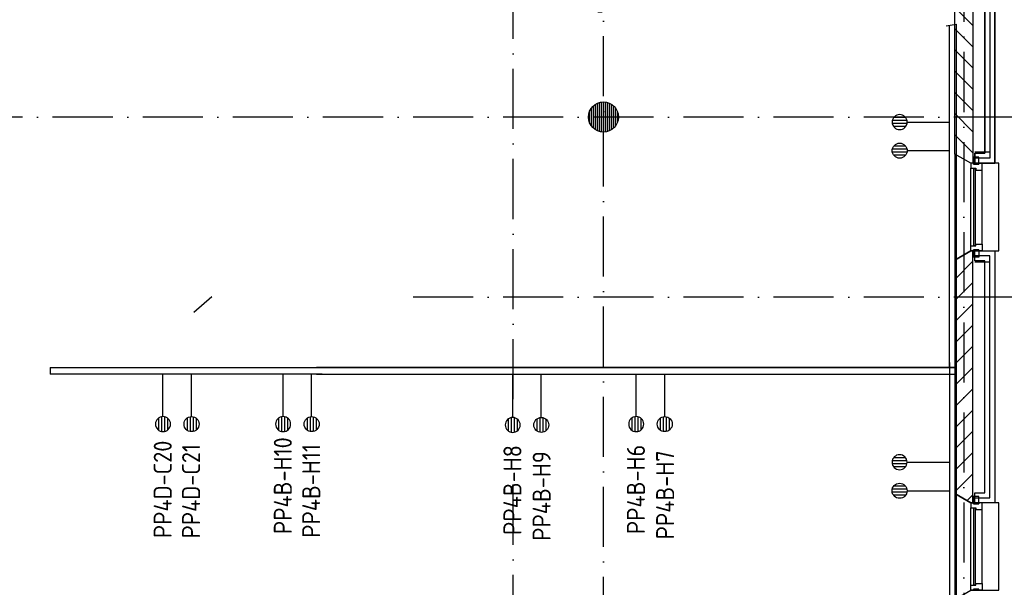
# Model space of a CAD drawing. Header units: millimetres. Extents: x 50250 to 324922, y 191 to 84291.
# Tile 40 of 44: x 225875 to 235709, y 45966 to 51635. Entities that reach past the tile are written whole.
import ezdxf
from ezdxf.enums import TextEntityAlignment as Align

# ---------------------------------------------------------------- set-up
doc = ezdxf.new("R2010")
doc.units = ezdxf.units.MM
doc.header["$LTSCALE"] = 100
doc.linetypes.add('DASHDOT', pattern=[9, 6, -1.5, 0, -1.5])
doc.layers.get('0').update_dxf_attribs({"linetype": 'CONTINUOUS'})
for name, color, linetype in [('AL$7----_STRAMIEN', 1, 'DASHDOT'), ('AL21----_BUITENWAND', 4, 'CONTINUOUS'), ('AL28----_KONSTRUKTIE', 3, 'CONTINUOUS'), ('AL31----_BUITENKOZ', 7, 'CONTINUOUS'), ('ALL-----_REFLIJNEN', 8, 'CONTINUOUS'), ('ALXA3---_VOLZWART', 14, 'CONTINUOUS'), ('ALXAA---_GEWBETON', 12, 'CONTINUOUS'), ('ALXAB---_PREFABBETON', 1, 'CONTINUOUS'), ('EB6441--_ATTRIB', 2, 'CONTINUOUS'), ('EL6126--_PVR', 3, 'CONTINUOUS'), ('EL61303-_WANDGOOT', 3, 'CONTINUOUS'), ('EL62203-_KRACHT-WCD230', 3, 'CONTINUOUS'), ('EL63101-_LICHT-ARM', 3, 'CONTINUOUS'), ('EL6441--_DATACOM', 3, 'CONTINUOUS')]:
    doc.layers.add(name, color=color, linetype=linetype)
doc.styles.add('1_8', font='ISO', dxfattribs={"height": 1.8})
doc.styles.add('2_0', font='iso', dxfattribs={"height": 200})
doc.styles.add('NORATT', font='isocp.shx')
doc.styles.get("Standard").update_dxf_attribs({"font": 'iso.shx'})

# ---------------------------------------------------------------- blocks, each defined once
blk = doc.blocks.new('EH100000')
at = {"linetype": 'ByBlock'}
for p, q in [((1, 0.5), (0, 0.5)), ((1, 0.5, 1), (0, 0.5, 1)), ((0, -0.5, 1), (1, -0.5, 1)), ((1, -0.5), (0, -0.5))]:
    blk.add_line(p, q, dxfattribs=at)
at = {"linetype": 'ByBlock', "invisible_edges": 15}
for points in [[(1, -0.5), (0, -0.5), (0, 0.5), (1, 0.5)], [(0, 0.5), (1, 0.5), (1, 0.5, 1), (0, 0.5, 1)], [(0, -0.5, 1), (1, -0.5, 1), (1, -0.5), (0, -0.5)]]:
    blk.add_3dface(points, dxfattribs=at)
at = {"linetype": 'ByBlock', "style": '2_0', "flags": 8}
blk.add_attdef('FUNCTIE', text='', height=0.5, dxfattribs=at).set_placement((0.5, 0), align=Align.MIDDLE)
at = {"linetype": 'ByBlock', "flags": 9}
blk.add_attdef('SCHOT', text='', height=0.5, dxfattribs=at).set_placement((0.5, 0), align=Align.MIDDLE)
blk = doc.blocks.new('ES4X2')
for p, q in [((-0.45, 1.4), (-0.45, 2.6)), ((-0.15, 1.265), (-0.15, 2.735)), ((0.15, 1.265), (0.15, 2.735)), ((0.45, 1.4), (0.45, 2.6)), ((0, 1.25), (0, -3))]:
    blk.add_line(p, q)
blk.add_circle((0, 2), 0.75)
at = {"style": '1_8', "flags": 8}
for tag, p in [('NUMMER', (1.25, 3.5)), ('CODE', (-1.25, 3.5))]:
    blk.add_attdef(tag, text='', height=1.8, rotation=90, dxfattribs=at).set_placement(p, align=Align.MIDDLE_LEFT)
blk.add_attdef('M_CODE', text='', height=1.8, dxfattribs=at).set_placement((0, 0), align=Align.MIDDLE_CENTER)
blk = doc.blocks.new('ES111201')
at = {"color": 0}
for p, q in [((0.375, 0.65), (5.5, 9.526)), ((0.735, 0.15), (-0.735, 0.15)), ((0.6, 0.45), (-0.6, 0.45)), ((0.735, -0.15), (-0.735, -0.15)), ((0.6, -0.45), (-0.6, -0.45))]:
    blk.add_line(p, q, dxfattribs=at)
for points in [[(2.567, 5.446), (5.5, 9.526), (3.433, 4.946)], [(3.217, 5.071), (4.625, 8.011), (2.783, 5.321)]]:
    blk.add_lwpolyline(points, close=True, dxfattribs=at)
blk.add_circle((0, 0), 0.75, dxfattribs=at)

msp = doc.modelspace()

# ---------------------------------------------------------------- linework, layer by layer
at = {"layer": 'AL$7----_STRAMIEN', "color": 1}
for p, q in [((235305.1, 76515.8), (235305.1, 40112.7)), ((227614.3, 48712.7), (227794, 48872.4))]:
    msp.add_line(p, q, dxfattribs=at)
for points in [[(230805.1, 47844.3), (230805.1, 76515.8)], [(231705.1, 40068.9), (231705.1, 76515.8)], [(239405.1, 50663.4), (89505, 50663.4)], [(239405.1, 48863.4), (229802.9, 48863.4)], [(230805.1, 40090.8), (230805.1, 47108.4)]]:
    msp.add_lwpolyline(points, dxfattribs=at)
at = {"layer": 'AL21----_BUITENWAND', "color": 8}
for p, q in [((235515.1, 50300.9), (235515.1, 52715.4)), ((235615.1, 50200.9), (235615.1, 52715.4)), ((235615.1, 52715.4), (235615.1, 50200.9)), ((235515.1, 52615.4), (235515.1, 50300.9)), ((235415.1, 50300.9), (235415.1, 50200.9)), ((235515.1, 50300.9), (235415.1, 50300.9)), ((235415.1, 50300.9), (235515.1, 50300.9)), ((235415.1, 50200.9), (235415.1, 50300.9)), ((235415.1, 50200.9), (235615.1, 50200.9)), ((235615.1, 50200.9), (235415.1, 50200.9)), ((235415.1, 49325.9), (235615.1, 49325.9)), ((235415.1, 49225.9), (235415.1, 49325.9)), ((235615.1, 49325.9), (235615.1, 46811.4)), ((235515.1, 49225.9), (235415.1, 49225.9)), ((235515.1, 46911.4), (235515.1, 49225.9)), ((235415.1, 46811.4), (235415.1, 46911.4)), ((235415.1, 46911.4), (235515.1, 46911.4)), ((235615.1, 46811.4), (235415.1, 46811.4))]:
    msp.add_line(p, q, dxfattribs=at)
at = {"layer": 'AL28----_KONSTRUKTIE', "color": 8}
for p, q in [((235395.1, 52715.4), (235395.1, 50200.9)), ((235215.1, 50293.3), (235215.1, 52623)), ((235375.1, 50200.9), (235215.1, 50293.3)), ((235395.1, 50200.9), (235375.1, 50200.9)), ((235375.1, 49325.9), (235215.1, 49233.5)), ((235395.1, 49325.9), (235375.1, 49325.9)), ((235395.1, 46811.4), (235395.1, 49325.9)), ((235215.1, 49233.5), (235215.1, 46903.8)), ((235215.1, 46903.8), (235375.1, 46811.4)), ((235375.1, 46811.4), (235395.1, 46811.4))]:
    msp.add_line(p, q, dxfattribs=at)
msp.add_circle((231705.3, 50663.4), 150, dxfattribs=at)
at = {"layer": 'AL31----_BUITENKOZ', "color": 8}
for points in [[(235375.1, 50200.9), (235215.1, 50293.3), (235215.1, 49233.5), (235375.1, 49325.9), (235655.1, 49325.9), (235655.1, 50200.9)], [(235400.1, 50190.9), (235456.1, 50190.9), (235456.1, 50261.9), (235400.1, 50261.9)], [(235400.1, 49335.9), (235456.1, 49335.9), (235456.1, 49264.9), (235400.1, 49264.9)], [(235375.1, 46811.4), (235215.1, 46903.8), (235215.1, 45844), (235375.1, 45936.4), (235655.1, 45936.4), (235655.1, 46811.4)], [(235400.1, 46801.4), (235456.1, 46801.4), (235456.1, 46872.4), (235400.1, 46872.4)]]:
    msp.add_lwpolyline(points, close=True, dxfattribs=at)
at = {"layer": 'AL31----_BUITENKOZ', "color": 8, "linetype": 'Continuous'}
for points in [[(235375.1, 50150.9), (235375.1, 50150.9), (235426.1, 50150.9), (235426.1, 50133.9), (235489.1, 50133.9), (235489.1, 50133.9), (235489.1, 50133.9), (235489.1, 50133.9), (235489.1, 50133.9), (235489.1, 50200.9), (235456.1, 50200.9), (235456.1, 50190.9), (235400.1, 50190.9), (235400.1, 50200.9), (235400.1, 50200.9), (235375.1, 50200.9)], [(235401.1, 49380.9), (235422.1, 49380.9), (235422.1, 50145.9), (235401.1, 50145.9)], [(235375.1, 49375.9), (235375.1, 49375.9), (235426.1, 49375.9), (235426.1, 49392.9), (235489.1, 49392.9), (235489.1, 49392.9), (235489.1, 49392.9), (235489.1, 49392.9), (235489.1, 49392.9), (235489.1, 49325.9), (235456.1, 49325.9), (235456.1, 49335.9), (235400.1, 49335.9), (235400.1, 49325.9), (235400.1, 49325.9), (235375.1, 49325.9)], [(235375.1, 46761.4), (235375.1, 46761.4), (235426.1, 46761.4), (235426.1, 46744.4), (235489.1, 46744.4), (235489.1, 46744.4), (235489.1, 46744.4), (235489.1, 46744.4), (235489.1, 46744.4), (235489.1, 46811.4), (235456.1, 46811.4), (235456.1, 46801.4), (235400.1, 46801.4), (235400.1, 46811.4), (235400.1, 46811.4), (235375.1, 46811.4)], [(235401.1, 45991.4), (235422.1, 45991.4), (235422.1, 46756.4), (235401.1, 46756.4)], [(235375.1, 45986.4), (235375.1, 45986.4), (235426.1, 45986.4), (235426.1, 46003.4), (235489.1, 46003.4), (235489.1, 46003.4), (235489.1, 46003.4), (235489.1, 46003.4), (235489.1, 46003.4), (235489.1, 45936.4), (235456.1, 45936.4), (235456.1, 45946.4), (235400.1, 45946.4), (235400.1, 45936.4), (235400.1, 45936.4), (235375.1, 45936.4)]]:
    msp.add_lwpolyline(points, close=True, dxfattribs=at)
at = {"layer": 'AL31----_BUITENKOZ', "color": 8}
for points in [[(235375.1, 49375.9), (235375.1, 50150.9)], [(235489.1, 49392.9), (235489.1, 50133.9)], [(235375.1, 45986.4), (235375.1, 46761.4)], [(235489.1, 46003.4), (235489.1, 46744.4)]]:
    msp.add_lwpolyline(points, dxfattribs=at)
at = {"layer": 'ALL-----_REFLIJNEN', "color": 8, "linetype": 'Continuous'}
for p, q in [((235565.1, 52715.4), (235565.1, 50313.4)), ((235565.1, 52665.4), (235565.1, 50313.4)), ((235565.1, 50313.4), (235415.1, 50313.4)), ((235565.1, 50313.4), (235415.1, 50313.4)), ((235565.1, 49213.4), (235415.1, 49213.4)), ((235565.1, 46861.4), (235565.1, 49213.4)), ((235415.1, 46861.4), (235565.1, 46861.4))]:
    msp.add_line(p, q, dxfattribs=at)
at = {"layer": 'ALXA3---_VOLZWART', "color": 8}
for p, q in [((235565.1, 52715.4), (235565.1, 50250.9)), ((235565.1, 52665.4), (235565.1, 50250.9)), ((235565.1, 50250.9), (235415.1, 50250.9)), ((235565.1, 50250.9), (235415.1, 50250.9)), ((235565.1, 49275.9), (235415.1, 49275.9)), ((235565.1, 46861.4), (235565.1, 49275.9)), ((235415.1, 46861.4), (235565.1, 46861.4))]:
    msp.add_line(p, q, dxfattribs=at)
at = {"layer": 'ALXAA---_GEWBETON', "color": 8}
for p, q in [((231585.3, 50573.4), (231585.3, 50753.4)), ((231605.3, 50551.6), (231605.3, 50775.2)), ((231625.3, 50536.5), (231625.3, 50790.3)), ((231645.3, 50525.9), (231645.3, 50800.9)), ((231665.3, 50518.8), (231665.3, 50808)), ((231685.3, 50514.7), (231685.3, 50812.1)), ((231705.3, 50513.4), (231705.3, 50813.4)), ((231725.3, 50514.7), (231725.3, 50812.1)), ((231745.3, 50518.8), (231745.3, 50808)), ((231765.3, 50525.9), (231765.3, 50800.9)), ((231785.3, 50536.5), (231785.3, 50790.3)), ((231805.3, 50551.6), (231805.3, 50775.2)), ((231825.3, 50573.4), (231825.3, 50753.4)), ((231565.3, 50609.5), (231565.3, 50717.2)), ((231845.3, 50609.5), (231845.3, 50717.2))]:
    msp.add_line(p, q, dxfattribs=at)
at = {"layer": 'ALXAB---_PREFABBETON', "color": 8}
for p, q in [((235215.1, 51757.5), (235395.1, 51577.5)), ((235215.1, 51545.3), (235395.1, 51365.3)), ((235215.1, 51333.2), (235395.1, 51153.2)), ((235215.1, 51121.1), (235395.1, 50941.1)), ((235215.1, 50908.9), (235395.1, 50728.9)), ((235215.1, 50696.8), (235395.1, 50516.8)), ((235215.1, 50484.7), (235395.1, 50304.7)), ((235215.1, 49042.1), (235395.1, 49222.1)), ((235215.1, 48830), (235395.1, 49010)), ((235215.1, 48617.9), (235395.1, 48797.9)), ((235215.1, 48405.7), (235395.1, 48585.7)), ((235215.1, 48193.6), (235395.1, 48373.6)), ((235215.1, 47981.5), (235395.1, 48161.5)), ((235215.1, 47769.3), (235395.1, 47949.3)), ((235215.1, 47557.2), (235395.1, 47737.2)), ((235215.1, 47345.1), (235395.1, 47525.1)), ((235215.1, 47132.9), (235395.1, 47312.9)), ((235215.1, 46920.8), (235395.1, 47100.8)), ((235338.8, 46832.4), (235395.1, 46888.7))]:
    msp.add_line(p, q, dxfattribs=at)
at = {"layer": 'EL61303-_WANDGOOT'}
for p, q in [((235162.9, 48161.1), (235162.9, 51575.1)), ((235227.5, 51590.1, -1500), (235227.5, 48161.1, -1500)), ((235227.5, 48096.1), (235227.5, 48161.1, 120))]:
    msp.add_line(p, q, dxfattribs=at)
at = {"layer": 'EL62203-_KRACHT-WCD230'}
msp.add_line((226177.8, 48160.7, -1500), (226177.8, 48096.1, -1500), dxfattribs=at)
at = {"layer": 'EL63101-_LICHT-ARM'}
for p, q in [((235128.9, 51575.1, -1500), (235227.5, 51590.1, -1500)), ((226177.8, 48160.7, 1500), (228881.9, 48160.7, 1500)), ((228896.9, 48096.1), (226177.8, 48096.1)), ((235227.5, 48161.1, -1500), (235128.9, 48161.1, -1500))]:
    msp.add_line(p, q, dxfattribs=at)

# ---------------------------------------------------------------- block references
at = {"layer": 'EL6126--_PVR', "xscale": 99.99999999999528, "yscale": 99.99999999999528, "zscale": 99.99999999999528, "rotation": 331.2781252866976}
msp.add_blockref('ES111201', (231669.3, 51785.5, -1500), dxfattribs=at)
at = {"layer": 'EL61303-_WANDGOOT', "xscale": 6390, "yscale": 65, "zscale": 120}
for p, rotation in [((235195.4, 41821.1), 89.99999999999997), ((235227.5, 48128.6), 180)]:
    msp.add_blockref('EH100000', p, dxfattribs=dict(at, rotation=rotation))
at = {"layer": 'EL6441--_DATACOM'}
ref = msp.add_blockref('ES4X2', (234864, 50612.4), dxfattribs=dict(at, xscale=-100, yscale=100, zscale=100, rotation=90))
ref.add_attrib('CODE', 'PP4B-G22', dxfattribs={"layer": 'EB6441--_ATTRIB', "color": 1, "height": 180, "style": 'NORATT', "flags": 8}).set_placement((235904.3, 50611.6, -1500), align=Align.MIDDLE_LEFT)
ref = msp.add_blockref('ES4X2', (234864, 50327.4), dxfattribs=dict(at, xscale=100, yscale=100, zscale=100, rotation=90))
ref.add_attrib('CODE', 'PP4B-G23', dxfattribs={"layer": 'EB6441--_ATTRIB', "color": 1, "height": 180, "style": 'NORATT', "flags": 8}).set_placement((236877.6, 50330.9, -1500), align=Align.MIDDLE_RIGHT)
ref = msp.add_blockref('ES4X2', (227305.8, 47796.1, -1500), dxfattribs=dict(at, xscale=-100, yscale=100, zscale=100, rotation=180))
ref.add_attrib('CODE', 'PP4D-C20', dxfattribs={"layer": 'EB6441--_ATTRIB', "color": 1, "height": 180, "rotation": 90, "style": 'NORATT', "flags": 8}).set_placement((227303.2, 46456.6, -1500), align=Align.MIDDLE_LEFT)
ref = msp.add_blockref('ES4X2', (227590.8, 47796.1, -1500), dxfattribs=dict(at, xscale=100, yscale=100, zscale=100, rotation=180))
ref.add_attrib('CODE', 'PP4D-C21', dxfattribs={"layer": 'EB6441--_ATTRIB', "color": 1, "height": 180, "rotation": 90, "style": 'NORATT', "flags": 8}).set_placement((227586.6, 47398.1, -1500), align=Align.MIDDLE_RIGHT)
ref = msp.add_blockref('ES4X2', (228505.7, 47796.1, -1500), dxfattribs=dict(at, xscale=-100, yscale=100, zscale=100, rotation=180))
ref.add_attrib('CODE', 'PP4B-H10', dxfattribs={"layer": 'EB6441--_ATTRIB', "color": 1, "height": 180, "rotation": 90, "style": 'NORATT', "flags": 8}).set_placement((228502.7, 46497.4, -1500), align=Align.MIDDLE_LEFT)
ref = msp.add_blockref('ES4X2', (228790.7, 47796.1, -1500), dxfattribs=dict(at, xscale=100, yscale=100, zscale=100, rotation=180))
ref.add_attrib('CODE', 'PP4B-H11', dxfattribs={"layer": 'EB6441--_ATTRIB', "color": 1, "height": 180, "rotation": 90, "style": 'NORATT', "flags": 8}).set_placement((228786.5, 47398.1, -1500), align=Align.MIDDLE_RIGHT)
ref = msp.add_blockref('ES4X2', (232032.5, 47796.1), dxfattribs=dict(at, xscale=-100, yscale=100, zscale=100, rotation=180))
ref.add_attrib('CODE', 'PP4B-H6', dxfattribs={"layer": 'EB6441--_ATTRIB', "color": 1, "height": 180, "rotation": 90, "style": 'NORATT', "flags": 8}).set_placement((232029.5, 46497.4), align=Align.MIDDLE_LEFT)
ref = msp.add_blockref('ES4X2', (232317.5, 47796.1), dxfattribs=dict(at, xscale=100, yscale=100, zscale=100, rotation=180))
ref.add_attrib('CODE', 'PP4B-H7', dxfattribs={"layer": 'EB6441--_ATTRIB', "color": 1, "height": 180, "rotation": 90, "style": 'NORATT', "flags": 8}).set_placement((232321.5, 47333.7), align=Align.MIDDLE_RIGHT)
ref = msp.add_blockref('ES4X2', (230799.2, 47787.8, -1500), dxfattribs=dict(at, xscale=-100, yscale=100, zscale=100, rotation=180))
ref.add_attrib('CODE', 'PP4B-H8', dxfattribs={"layer": 'EB6441--_ATTRIB', "color": 1, "height": 180, "rotation": 90, "style": 'NORATT', "flags": 8}).set_placement((230796.2, 46489.2, -1500), align=Align.MIDDLE_LEFT)
ref = msp.add_blockref('ES4X2', (231084.2, 47787.8, -1500), dxfattribs=dict(at, xscale=100, yscale=100, zscale=100, rotation=180))
ref.add_attrib('CODE', 'PP4B-H9', dxfattribs={"layer": 'EB6441--_ATTRIB', "color": 1, "height": 180, "rotation": 90, "style": 'NORATT', "flags": 8}).set_placement((231088.3, 47325.4, -1500), align=Align.MIDDLE_RIGHT)
ref = msp.add_blockref('ES4X2', (234862.9, 47215.4, -1500), dxfattribs=dict(at, xscale=-100, yscale=100, zscale=100, rotation=90))
ref.add_attrib('CODE', 'PP4B-H2', dxfattribs={"layer": 'EB6441--_ATTRIB', "color": 1, "height": 180, "style": 'NORATT', "flags": 8}).set_placement((235917.4, 47216.7, -1500), align=Align.MIDDLE_LEFT)
ref = msp.add_blockref('ES4X2', (234862.9, 46930.4, -1500), dxfattribs=dict(at, xscale=100, yscale=100, zscale=100, rotation=90))
ref.add_attrib('CODE', 'PP4B-H3', dxfattribs={"layer": 'EB6441--_ATTRIB', "color": 1, "height": 180, "style": 'NORATT', "flags": 8}).set_placement((236757.4, 46920.8, -1500), align=Align.MIDDLE_RIGHT)

doc.saveas('drawing.dxf')
